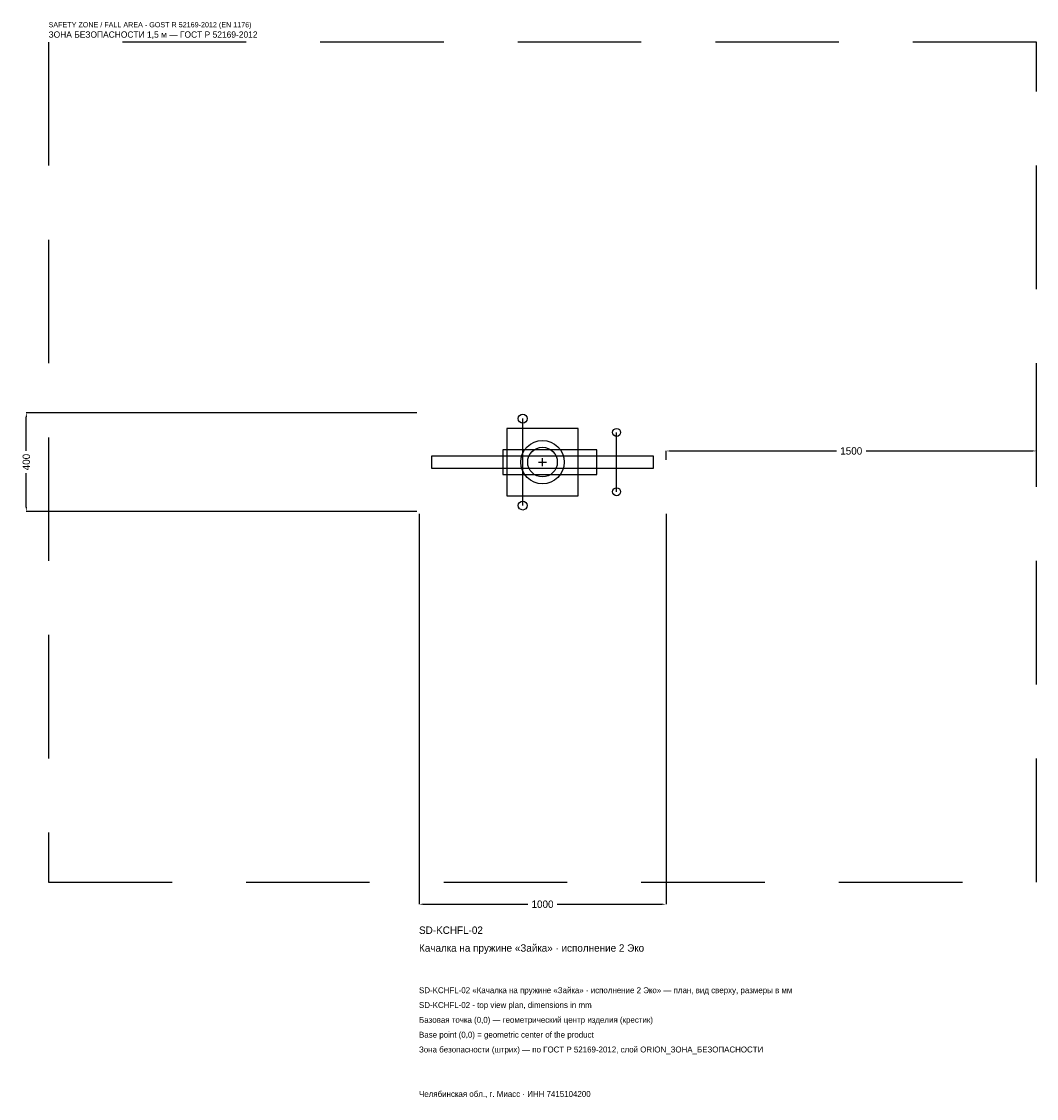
# Model space of a CAD drawing. Header units: metres. Extents: x -2109 to 2000, y -2576 to 1783.
import ezdxf

# ---------------------------------------------------------------- set-up
doc = ezdxf.new("R2010")
doc.units = ezdxf.units.M
doc.linetypes.add('DASHED', pattern=[800, 500, -300])
for name, color, linetype in [('ORION_ДАННЫЕ', 3, 'Continuous'), ('ORION_ЗОНА_БЕЗОПАСНОСТИ', 1, 'Continuous'), ('ORION_КОНТУР', 7, 'Continuous'), ('ORION_РАЗМЕРЫ', 8, 'Continuous')]:
    doc.layers.add(name, color=color, linetype=linetype)
doc.dimstyles.new('ORION', dxfattribs={"dimtxt": 30, "dimasz": 18, "dimexe": 1.25, "dimexo": 9, "dimtad": 1, "dimdec": 0, "dimcen": 2.5, "dimazin": 3, "dimtfac": 1, "dimtmove": 0, "dimatfit": 3, "dimarcsym": 0})

# ---------------------------------------------------------------- blocks, each defined once
blk = doc.blocks.new('_CLOSEDFILLED')
at = {"color": 0, "linetype": 'BYBLOCK'}
blk.add_solid([(-1, 0.16), (0, 0), (-1, -0.16)], dxfattribs=at)
blk = doc.blocks.new('*D1')
for p, q in [((-500, -209), (-500, -1790)), ((500, -209), (500, -1790)), ((-482, -1790), (-60, -1790)), ((60, -1790), (482, -1790))]:
    blk.add_line(p, q)
at = {"layer": 'Defpoints'}
for p in [(-500, -200), (500, -200), (-500, -1790)]:
    blk.add_point(p, dxfattribs=at)
at = {"layer": 'ORION_РАЗМЕРЫ', "xscale": 18, "yscale": 18, "rotation": 180}
blk.add_blockref('_CLOSEDFILLED', (-500, -1790), dxfattribs=at)
at = {"layer": 'ORION_РАЗМЕРЫ', "xscale": 18, "yscale": 18}
blk.add_blockref('_CLOSEDFILLED', (500, -1790), dxfattribs=at)
at = {"layer": 'ORION_РАЗМЕРЫ', "insert": (0, -1790), "char_height": 30, "attachment_point": 5}
blk.add_mtext('1000', dxfattribs=at)
blk = doc.blocks.new('*D2')
for p, q in [((-509, 200), (-2090, 200)), ((-2090, 45), (-2090, 182)), ((-2090, -182), (-2090, -45)), ((-509, -200), (-2090, -200))]:
    blk.add_line(p, q)
at = {"layer": 'Defpoints'}
for p in [(-500, 200), (-2090, -200), (-500, -200)]:
    blk.add_point(p, dxfattribs=at)
at = {"layer": 'ORION_РАЗМЕРЫ', "xscale": 18, "yscale": 18}
for p, rotation in [((-2090, 200), 90), ((-2090, -200), 270)]:
    blk.add_blockref('_CLOSEDFILLED', p, dxfattribs=dict(at, rotation=rotation))
at = {"layer": 'ORION_РАЗМЕРЫ', "insert": (-2090, 0), "char_height": 30, "attachment_point": 5, "rotation": 90}
blk.add_mtext('400', dxfattribs=at)
blk = doc.blocks.new('*D3')
for p, q in [((500, 9), (500, 45)), ((518, 45), (1190, 45)), ((1310, 45), (1982, 45)), ((2000, 9), (2000, 45))]:
    blk.add_line(p, q)
at = {"layer": 'Defpoints'}
for p in [(500, 45), (500, 0), (2000, 0)]:
    blk.add_point(p, dxfattribs=at)
at = {"layer": 'ORION_РАЗМЕРЫ', "xscale": 18, "yscale": 18, "rotation": 180}
blk.add_blockref('_CLOSEDFILLED', (500, 45), dxfattribs=at)
at = {"layer": 'ORION_РАЗМЕРЫ', "xscale": 18, "yscale": 18}
blk.add_blockref('_CLOSEDFILLED', (2000, 45), dxfattribs=at)
at = {"layer": 'ORION_РАЗМЕРЫ', "insert": (1250, 45), "char_height": 30, "attachment_point": 5}
blk.add_mtext('1500', dxfattribs=at)
blk = doc.blocks.new('ОРИОН SD-KCHFL-02 Качалка на пружине Зайка · исполнение 2 Эко')
at = {"layer": 'ORION_ЗОНА_БЕЗОПАСНОСТИ', "linetype": 'DASHED'}
blk.add_lwpolyline([(-2000, -1700), (2000, -1700), (2000, 1700), (-2000, 1700)], close=True, dxfattribs=at)
at = {"layer": 'ORION_КОНТУР'}
for p, q in [((-80, -176), (-80, 176)), ((300, -120), (300, 120))]:
    blk.add_line(p, q, dxfattribs=at)
for points in [[(-145, -136), (145, -136), (145, 136), (-145, 136)], [(-160, -50), (220, -50), (220, 50), (-160, 50)], [(-450, -24), (450, -24), (450, 24), (-450, 24)]]:
    blk.add_lwpolyline(points, close=True, dxfattribs=at)
for centre, radius in [((-80, 176), 18), ((300, 120), 16), ((0, 0), 88), ((0, 0), 60), ((300, -120), 16), ((-80, -176), 18)]:
    blk.add_circle(centre, radius, dxfattribs=at)
at = {"layer": 'ORION_РАЗМЕРЫ'}
for p, q in [((-16, 0), (16, 0)), ((0, -16), (0, 16))]:
    blk.add_line(p, q, dxfattribs=at)
at = {"layer": 'ORION_ДАННЫЕ'}
for tag, p in [('АРТИКУЛ', (-500, -1910)), ('НАИМЕНОВАНИЕ', (-500, -1982))]:
    blk.add_attdef(tag, p, '', height=30, dxfattribs=at)
at = {"layer": 'ORION_ДАННЫЕ', "flags": 1}
for tag, p in [('ПРОИЗВОДИТЕЛЬ', (-500, -2054)), ('ТЕЛЕФОН', (-500, -2126)), ('САЙТ', (-500, -2270)), ('АДРЕС', (-500, -2342)), ('РЕКВИЗИТЫ', (-500, -2414)), ('ГАБАРИТЫ', (-500, -2486)), ('ЗОНА_БЕЗОПАСНОСТИ', (-500, -2558))]:
    blk.add_attdef(tag, p, '', height=30, dxfattribs=at)
at = {"layer": 'ORION_ЗОНА_БЕЗОПАСНОСТИ', "color": 1}
for s, height, p in [('SAFETY ZONE / FALL AREA - GOST R 52169-2012 (EN 1176)', 21, (-2000, 1760)), ('ЗОНА БЕЗОПАСНОСТИ 1,5 м — ГОСТ Р 52169-2012', 25.5, (-2000, 1718))]:
    blk.add_text(s, height=height, dxfattribs=at).set_placement(p)
at = {"layer": 'ORION_РАЗМЕРЫ'}
dim = blk.add_linear_dim(base=(-2090, -200), p1=(-500, -200), p2=(-500, 200), angle=90, dimstyle='ORION', dxfattribs=at)
dim.commit()
dim.dimension.update_dxf_attribs({"geometry": '*D2', "text_midpoint": (-2090, 0)})
for base, p1, p2, picture, middle in [((500, 45), (500, 0), (2000, 0), '*D3', (1250, 45)), ((-500, -1790), (-500, -200), (500, -200), '*D1', (0, -1790))]:
    dim = blk.add_linear_dim(base=base, p1=p1, p2=p2, dimstyle='ORION', dxfattribs=at)
    dim.commit()
    dim.dimension.update_dxf_attribs({"geometry": picture, "text_midpoint": middle})

msp = doc.modelspace()

# ---------------------------------------------------------------- block references
msp.add_blockref('ОРИОН SD-KCHFL-02 Качалка на пружине Зайка · исполнение 2 Эко', (0, 0)).add_auto_attribs({'АРТИКУЛ': 'SD-KCHFL-02', 'НАИМЕНОВАНИЕ': 'Качалка на пружине «Зайка» · исполнение 2 Эко'})

# ---------------------------------------------------------------- texts
at = {"layer": 'ORION_ДАННЫЕ', "color": 3}
for s, p in [('SD-KCHFL-02 «Качалка на пружине «Зайка» · исполнение 2 Эко» — план, вид сверху, размеры в мм', (-500, -2150)), ('SD-KCHFL-02 - top view plan, dimensions in mm', (-500, -2210)), ('Челябинская обл., г. Миасс · ИНН 7415104200', (-500, -2570))]:
    msp.add_text(s, height=24, dxfattribs=at).set_placement(p)
at = {"layer": 'ORION_ДАННЫЕ', "color": 7}
for s, p in [('Базовая точка (0,0) — геометрический центр изделия (крестик)', (-500, -2270)), ('Base point (0,0) = geometric center of the product', (-500, -2330))]:
    msp.add_text(s, height=24, dxfattribs=at).set_placement(p)
at = {"layer": 'ORION_ДАННЫЕ', "color": 1}
msp.add_text('Зона безопасности (штрих) — по ГОСТ Р 52169-2012, слой ORION_ЗОНА_БЕЗОПАСНОСТИ', height=24, dxfattribs=at).set_placement((-500, -2390))

doc.saveas('drawing.dxf')
